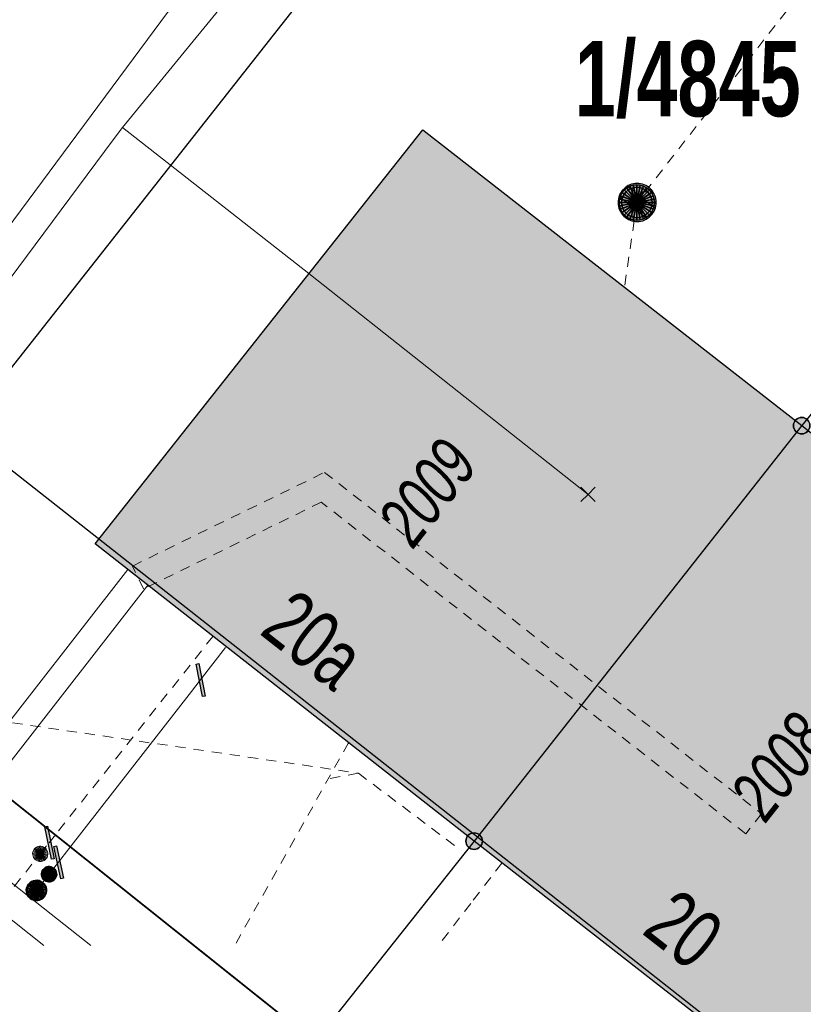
# Model space of a CAD drawing. Header units: metres. Extents: x 2695560 to 2696939, y 1260529 to 1262050.
# Tile 65 of 256: x 2695962 to 2695978, y 1260829 to 1260848. Entities that reach past the tile are written whole.
import ezdxf

# ---------------------------------------------------------------- set-up
doc = ezdxf.new("R2010")
doc.units = ezdxf.units.M
doc.linetypes.add('AUSGEZOGEN', pattern=[0])
doc.linetypes.add('VERDECKT2_S2', pattern=[0.36, 0.2, -0.16])
for name, color, linetype in [('XR$1$AV_Gebäudeflächen (BB)', 7, 'AUSGEZOGEN'), ('XR$1$AV_Grenzpunkte', 7, 'AUSGEZOGEN'), ('XR$1$AV_Grundstück-Nr.', 7, 'AUSGEZOGEN'), ('XR$1$AV_Haus-Nr.', 7, 'AUSGEZOGEN'), ('XR$1$AV_Linien (BB)', 7, 'AUSGEZOGEN'), ('XR$1$AV_Versicherung-Nr.', 7, 'AUSGEZOGEN'), ('XR$1$AW_LK_Schachtdeckel', 24, 'AUSGEZOGEN'), ('XR$1$GA_LK_Absperrarmatur', 32, 'AUSGEZOGEN'), ('XR$1$GA_LK_Rohrleitungsteil', 32, 'AUSGEZOGEN'), ('XR$1$Liegenschaftsgrenzen', 7, 'AUSGEZOGEN'), ('XR$1$PFAV', 255, 'AUSGEZOGEN'), ('XR$1$PFAW', 255, 'AUSGEZOGEN'), ('XR$1$PFGA', 255, 'AUSGEZOGEN'), ('XR$1$RP_Abstandslinie', 7, 'AUSGEZOGEN'), ('XR$1$WA_LK_Rohrleitungsteil', 171, 'AUSGEZOGEN')]:
    doc.layers.add(name, color=color, linetype=linetype)
for name, color, linetype, lineweight in [('XR$2$ABW-Linie-R-ungenau', 4, 'VERDECKT2_S2', 18), ('XR$2$ABW-Punkt', 6, 'AUSGEZOGEN', 18), ('XR$2$ELE-LinieFlaeche-genau', 1, 'AUSGEZOGEN', 18), ('XR$2$ELE-LinieFlaeche-ungenau', 1, 'VERDECKT2_S2', 18), ('XR$2$GAS-Linie-genau', 12, 'AUSGEZOGEN', 18), ('XR$2$GAS-Punkt', 12, 'AUSGEZOGEN', 18), ('XR$2$KOM-Linie-U-genau', 91, 'AUSGEZOGEN', 18), ('XR$2$KOM-Punkt-U', 91, 'AUSGEZOGEN', 18), ('XR$2$WAS-Linie-genau', 5, 'AUSGEZOGEN', 18), ('XR$2$WAS-Linie-ungenau', 5, 'VERDECKT2_S2', 18), ('XR$2$WAS-Punkt', 5, 'AUSGEZOGEN', 18)]:
    doc.layers.add(name, color=color, linetype=linetype, lineweight=lineweight)
doc.styles.add('ARIAL', font='arial.ttf')

# ---------------------------------------------------------------- blocks, each defined once
blk = doc.blocks.new('BAV15')
at = {"layer": 'XR$1$PFAV', "transparency": 33554687}
blk.add_hatch(color=7, dxfattribs=at).paths.add_polyline_path([(0.5, 0), (0.49, 0.101), (0.459, 0.197), (0.41, 0.286), (0.344, 0.362), (0.264, 0.424), (0.174, 0.469), (0.076, 0.494), (-0.025, 0.499), (-0.125, 0.484), (-0.22, 0.449), (-0.306, 0.395), (-0.379, 0.326), (-0.437, 0.243), (-0.477, 0.15), (-0.497, 0.051), (-0.497, -0.051), (-0.477, -0.15), (-0.437, -0.243), (-0.379, -0.326), (-0.306, -0.395), (-0.22, -0.449), (-0.125, -0.484), (-0.025, -0.499), (0.076, -0.494), (0.174, -0.469), (0.264, -0.424), (0.344, -0.362), (0.41, -0.286), (0.459, -0.197), (0.49, -0.101)])
at = {"color": 7, "transparency": 33554687}
for start, end in [(90, 270), (270, 90)]:
    blk.add_arc((0, 0), 0.5, start, end, dxfattribs=at)
at = {"layer": 'XR$1$PFAV', "transparency": 33554687}
blk.add_circle((0, 0), 0.5, dxfattribs=at)
blk = doc.blocks.new('BAW2090')
at = {"layer": 'XR$1$PFAW', "lineweight": 25, "transparency": 33554687}
blk.add_hatch(color=7, dxfattribs=at).paths.add_polyline_path([(0.5, 0), (0.49, 0.101), (0.459, 0.197), (0.41, 0.286), (0.344, 0.362), (0.264, 0.424), (0.174, 0.469), (0.076, 0.494), (-0.025, 0.499), (-0.125, 0.484), (-0.22, 0.449), (-0.306, 0.395), (-0.379, 0.326), (-0.437, 0.243), (-0.477, 0.15), (-0.497, 0.051), (-0.497, -0.051), (-0.477, -0.15), (-0.437, -0.243), (-0.379, -0.326), (-0.306, -0.395), (-0.22, -0.449), (-0.125, -0.484), (-0.025, -0.499), (0.076, -0.494), (0.174, -0.469), (0.264, -0.424), (0.344, -0.362), (0.41, -0.286), (0.459, -0.197), (0.49, -0.101)])
at = {"lineweight": 25, "transparency": 33554687}
for p, q in [((-0.177, 0.468), (-0.177, -0.468)), ((0.179, 0.467), (0.177, -0.468))]:
    blk.add_line(p, q, dxfattribs=at)
for start, end in [(90, 180), (0, 90), (180, 270), (270, 0)]:
    blk.add_arc((0, 0), 0.5, start, end, dxfattribs=at)
blk = doc.blocks.new('BWA2013')
at = {"true_color": 0x000000, "transparency": 33554687}
blk.add_hatch(color=18, dxfattribs=at).paths.add_polyline_path([(-0.291, -0.409), (0.352, 0.357), (0.291, 0.409), (-0.352, -0.357)])
at = {"transparency": 33554687}
blk.add_lwpolyline([(-0.291, -0.409), (-0.352, -0.357), (0.291, 0.409), (0.352, 0.357), (-0.291, -0.409)], close=True, dxfattribs=at)
blk = doc.blocks.new('BGA2013')
at = {"transparency": 33554687}
blk.add_hatch(color=36, dxfattribs=at).paths.add_polyline_path([(-0.291, -0.409), (0.352, 0.357), (0.291, 0.409), (-0.352, -0.357)])
at = {"color": 32, "transparency": 33554687}
blk.add_lwpolyline([(-0.291, -0.409), (-0.352, -0.357), (0.291, 0.409), (0.352, 0.357), (-0.291, -0.409)], close=True, dxfattribs=at)
blk = doc.blocks.new('BGA965')
at = {"layer": 'XR$1$PFGA', "transparency": 33554687}
blk.add_hatch(color=7, dxfattribs=at).paths.add_polyline_path([(0.5, 0), (0.49, 0.101), (0.459, 0.197), (0.41, 0.286), (0.344, 0.362), (0.264, 0.424), (0.174, 0.469), (0.076, 0.494), (-0.025, 0.499), (-0.125, 0.484), (-0.22, 0.449), (-0.306, 0.395), (-0.379, 0.326), (-0.437, 0.243), (-0.477, 0.15), (-0.497, 0.051), (-0.497, -0.051), (-0.477, -0.15), (-0.437, -0.243), (-0.379, -0.326), (-0.306, -0.395), (-0.22, -0.449), (-0.125, -0.484), (-0.025, -0.499), (0.076, -0.494), (0.174, -0.469), (0.264, -0.424), (0.344, -0.362), (0.41, -0.286), (0.459, -0.197), (0.49, -0.101)])
at = {"color": 32, "transparency": 33554687}
blk.add_line((0, 0.5), (0, -0.5), dxfattribs=at)
for start, end in [(90, 270), (270, 90)]:
    blk.add_arc((0, 0), 0.5, start, end, dxfattribs=at)
at = {"layer": 'XR$1$PFGA', "transparency": 33554687}
blk.add_circle((0, 0), 0.5, dxfattribs=at)
blk = doc.blocks.new('KOM-UNBEKANNT-U')
at = {"layer": 'XR$2$KOM-Punkt-U', "linetype": 'AUSGEZOGEN', "lineweight": 20, "transparency": 33554687}
for p, q in [((0, 0, 2500), (-141, 141, 2500)), ((-141, -141, 2500), (0, 0, 2500)), ((0, 0, 2500), (141, 141, 2500)), ((141, -141, 2500), (0, 0, 2500))]:
    blk.add_line(p, q, dxfattribs=at)
blk = doc.blocks.new('GAS-ABSPERRORGAN')
at = {"layer": 'XR$2$GAS-Punkt', "linetype": 'AUSGEZOGEN', "lineweight": 25, "transparency": 33554687}
blk.add_line((0, 200, 2500), (0, -200, 2500), dxfattribs=at)
for points in [[(-39, 196, 2500), (0, 0, 2500), (-77, 185, 2500)], [(-39, 196), (0, 0), (-77, 185)], [(-39, 196, 2500), (-39, 196), (-77, 185), (-77, 185, 2500)], [(0, 200, 2500), (0, 0, 2500), (-39, 196, 2500)], [(0, 200), (0, 0), (-39, 196)], [(0, 200, 2500), (0, 200), (-39, 196), (-39, 196, 2500)], [(39, 196, 2500), (0, 0, 2500), (0, 200, 2500)], [(39, 196), (0, 0), (0, 200)], [(39, 196, 2500), (39, 196), (0, 200), (0, 200, 2500)], [(77, 185, 2500), (0, 0, 2500), (39, 196, 2500)], [(77, 185), (0, 0), (39, 196)], [(77, 185, 2500), (77, 185), (39, 196), (39, 196, 2500)], [(-196, 39, 2500), (0, 0, 2500), (-200, 0, 2500)], [(-196, 39), (0, 0), (-200, 0)], [(-196, 39, 2500), (-196, 39), (-200, 0), (-200, 0, 2500)], [(-200, 0, 2500), (0, 0, 2500), (-196, -39, 2500)], [(-200, 0), (0, 0), (-196, -39)], [(-185, 77, 2500), (0, 0, 2500), (-196, 39, 2500)], [(-185, 77), (0, 0), (-196, 39)], [(-185, 77, 2500), (-185, 77), (-196, 39), (-196, 39, 2500)], [(-196, -39, 2500), (0, 0, 2500), (-185, -77, 2500)], [(-196, -39), (0, 0), (-185, -77)], [(-166, 111, 2500), (0, 0, 2500), (-185, 77, 2500)], [(-166, 111), (0, 0), (-185, 77)], [(-166, 111, 2500), (-166, 111), (-185, 77), (-185, 77, 2500)], [(-185, -77, 2500), (0, 0, 2500), (-166, -111, 2500)], [(-185, -77), (0, 0), (-166, -111)], [(-141, 141, 2500), (0, 0, 2500), (-166, 111, 2500)], [(-141, 141), (0, 0), (-166, 111)], [(-141, 141, 2500), (-141, 141), (-166, 111), (-166, 111, 2500)], [(-166, -111, 2500), (0, 0, 2500), (-141, -141, 2500)], [(-166, -111), (0, 0), (-141, -141)], [(-111, 166, 2500), (0, 0, 2500), (-141, 141, 2500)], [(-111, 166), (0, 0), (-141, 141)], [(-111, 166, 2500), (-111, 166), (-141, 141), (-141, 141, 2500)], [(-141, -141, 2500), (0, 0, 2500), (-111, -166, 2500)], [(-141, -141), (0, 0), (-111, -166)], [(-77, 185, 2500), (0, 0, 2500), (-111, 166, 2500)], [(-77, 185), (0, 0), (-111, 166)], [(-77, 185, 2500), (-77, 185), (-111, 166), (-111, 166, 2500)], [(-111, -166, 2500), (0, 0, 2500), (-77, -185, 2500)], [(-111, -166), (0, 0), (-77, -185)], [(-77, -185, 2500), (0, 0, 2500), (-39, -196, 2500)], [(-77, -185), (0, 0), (-39, -196)], [(-39, -196, 2500), (0, 0, 2500), (0, -200, 2500)], [(-39, -196), (0, 0), (0, -200)], [(111, 166, 2500), (0, 0, 2500), (77, 185, 2500)], [(111, 166), (0, 0), (77, 185)], [(141, 141, 2500), (0, 0, 2500), (111, 166, 2500)], [(141, 141), (0, 0), (111, 166)], [(166, 111, 2500), (0, 0, 2500), (141, 141, 2500)], [(166, 111), (0, 0), (141, 141)], [(185, 77, 2500), (0, 0, 2500), (166, 111, 2500)], [(185, 77), (0, 0), (166, 111)], [(196, 39, 2500), (0, 0, 2500), (185, 77, 2500)], [(196, 39), (0, 0), (185, 77)], [(200, 0, 2500), (0, 0, 2500), (196, 39, 2500)], [(200, 0), (0, 0), (196, 39)], [(0, -200, 2500), (0, 0, 2500), (39, -196, 2500)], [(39, -196, 2500), (0, 0, 2500), (77, -185, 2500)], [(77, -185, 2500), (0, 0, 2500), (111, -166, 2500)], [(111, -166, 2500), (0, 0, 2500), (141, -141, 2500)], [(141, -141, 2500), (0, 0, 2500), (166, -111, 2500)], [(166, -111, 2500), (0, 0, 2500), (185, -77, 2500)], [(185, -77, 2500), (0, 0, 2500), (196, -39, 2500)], [(196, -39, 2500), (0, 0, 2500), (200, 0, 2500)], [(0, -200), (0, 0), (39, -196)], [(39, -196), (0, 0), (77, -185)], [(77, -185), (0, 0), (111, -166)], [(111, -166), (0, 0), (141, -141)], [(141, -141), (0, 0), (166, -111)], [(166, -111), (0, 0), (185, -77)], [(185, -77), (0, 0), (196, -39)], [(196, -39), (0, 0), (200, 0)], [(111, 166, 2500), (111, 166), (77, 185), (77, 185, 2500)], [(141, 141, 2500), (141, 141), (111, 166), (111, 166, 2500)], [(166, 111, 2500), (166, 111), (141, 141), (141, 141, 2500)], [(185, 77, 2500), (185, 77), (166, 111), (166, 111, 2500)], [(196, 39, 2500), (196, 39), (185, 77), (185, 77, 2500)], [(200, 0, 2500), (200, 0), (196, 39), (196, 39, 2500)], [(-200, 0, 2500), (-200, 0), (-196, -39), (-196, -39, 2500)], [(-196, -39, 2500), (-196, -39), (-185, -77), (-185, -77, 2500)], [(-185, -77, 2500), (-185, -77), (-166, -111), (-166, -111, 2500)], [(-166, -111, 2500), (-166, -111), (-141, -141), (-141, -141, 2500)], [(-141, -141, 2500), (-141, -141), (-111, -166), (-111, -166, 2500)], [(-111, -166, 2500), (-111, -166), (-77, -185), (-77, -185, 2500)], [(-77, -185, 2500), (-77, -185), (-39, -196), (-39, -196, 2500)], [(39, -196, 2500), (39, -196), (77, -185), (77, -185, 2500)], [(77, -185, 2500), (77, -185), (111, -166), (111, -166, 2500)], [(111, -166, 2500), (111, -166), (141, -141), (141, -141, 2500)], [(141, -141, 2500), (141, -141), (166, -111), (166, -111, 2500)], [(166, -111, 2500), (166, -111), (185, -77), (185, -77, 2500)], [(185, -77, 2500), (185, -77), (196, -39), (196, -39, 2500)], [(196, -39, 2500), (196, -39), (200, 0), (200, 0, 2500)], [(-39, -196, 2500), (-39, -196), (0, -200), (0, -200, 2500)], [(0, -200, 2500), (0, -200), (39, -196), (39, -196, 2500)]]:
    blk.add_3dface(points, dxfattribs=at)
blk = doc.blocks.new('GAS-BOGEN_VERTIKAL')
at = {"layer": 'XR$2$GAS-Punkt', "linetype": 'AUSGEZOGEN', "true_color": 0xc50000, "transparency": 33554687}
blk.add_hatch(color=12, dxfattribs=at).paths.add_polyline_path([(0, -150), (15, -149), (30, -147), (45, -143), (59, -138), (73, -131), (86, -123), (98, -114), (109, -103), (119, -92), (127, -79), (135, -66), (141, -52), (145, -38), (148, -23), (150, -8), (150, 8), (148, 23), (145, 38), (141, 52), (135, 66), (127, 79), (119, 92), (109, 103), (98, 114), (86, 123), (73, 131), (59, 138), (45, 143), (30, 147), (15, 149), (0, 150), (-15, 149), (-30, 147), (-45, 143), (-59, 138), (-73, 131), (-86, 123), (-98, 114), (-109, 103), (-119, 92), (-127, 79), (-135, 66), (-141, 52), (-145, 38), (-148, 23), (-150, 8), (-150, -8), (-148, -23), (-145, -38), (-141, -52), (-135, -66), (-127, -79), (-119, -92), (-109, -103), (-98, -114), (-86, -123), (-73, -131), (-59, -138), (-45, -143), (-30, -147), (-15, -149)])
at = {"layer": 'XR$2$GAS-Punkt', "linetype": 'AUSGEZOGEN', "lineweight": 25, "transparency": 33554687}
for points in [[(-147, 29, 2500), (0, 0, 2500), (-150, 0, 2500)], [(-147, 29), (0, 0), (-150, 0)], [(-147, 29, 2500), (-147, 29), (-150, 0), (-150, 0, 2500)], [(-150, 0, 2500), (0, 0, 2500), (-147, -29, 2500)], [(-150, 0), (0, 0), (-147, -29)], [(-139, 57, 2500), (0, 0, 2500), (-147, 29, 2500)], [(-139, 57), (0, 0), (-147, 29)], [(-139, 57, 2500), (-139, 57), (-147, 29), (-147, 29, 2500)], [(-147, -29, 2500), (0, 0, 2500), (-139, -57, 2500)], [(-147, -29), (0, 0), (-139, -57)], [(-125, 83, 2500), (0, 0, 2500), (-139, 57, 2500)], [(-125, 83), (0, 0), (-139, 57)], [(-125, 83, 2500), (-125, 83), (-139, 57), (-139, 57, 2500)], [(-139, -57, 2500), (0, 0, 2500), (-125, -83, 2500)], [(-139, -57), (0, 0), (-125, -83)], [(-106, 106, 2500), (0, 0, 2500), (-125, 83, 2500)], [(-106, 106), (0, 0), (-125, 83)], [(-106, 106, 2500), (-106, 106), (-125, 83), (-125, 83, 2500)], [(-125, -83, 2500), (0, 0, 2500), (-106, -106, 2500)], [(-125, -83), (0, 0), (-106, -106)], [(-83, 125, 2500), (0, 0, 2500), (-106, 106, 2500)], [(-83, 125), (0, 0), (-106, 106)], [(-83, 125, 2500), (-83, 125), (-106, 106), (-106, 106, 2500)], [(-106, -106, 2500), (0, 0, 2500), (-83, -125, 2500)], [(-106, -106), (0, 0), (-83, -125)], [(-57, 139, 2500), (0, 0, 2500), (-83, 125, 2500)], [(-57, 139), (0, 0), (-83, 125)], [(-57, 139, 2500), (-57, 139), (-83, 125), (-83, 125, 2500)], [(-83, -125, 2500), (0, 0, 2500), (-57, -139, 2500)], [(-83, -125), (0, 0), (-57, -139)], [(-29, 147, 2500), (0, 0, 2500), (-57, 139, 2500)], [(-29, 147), (0, 0), (-57, 139)], [(-29, 147, 2500), (-29, 147), (-57, 139), (-57, 139, 2500)], [(-57, -139, 2500), (0, 0, 2500), (-29, -147, 2500)], [(-57, -139), (0, 0), (-29, -147)], [(0, 150, 2500), (0, 0, 2500), (-29, 147, 2500)], [(0, 150), (0, 0), (-29, 147)], [(0, 150, 2500), (0, 150), (-29, 147), (-29, 147, 2500)], [(-29, -147, 2500), (0, 0, 2500), (0, -150, 2500)], [(-29, -147), (0, 0), (0, -150)], [(29, 147, 2500), (0, 0, 2500), (0, 150, 2500)], [(29, 147), (0, 0), (0, 150)], [(29, 147, 2500), (29, 147), (0, 150), (0, 150, 2500)], [(57, 139, 2500), (0, 0, 2500), (29, 147, 2500)], [(57, 139), (0, 0), (29, 147)], [(83, 125, 2500), (0, 0, 2500), (57, 139, 2500)], [(83, 125), (0, 0), (57, 139)], [(106, 106, 2500), (0, 0, 2500), (83, 125, 2500)], [(106, 106), (0, 0), (83, 125)], [(125, 83, 2500), (0, 0, 2500), (106, 106, 2500)], [(125, 83), (0, 0), (106, 106)], [(139, 57, 2500), (0, 0, 2500), (125, 83, 2500)], [(139, 57), (0, 0), (125, 83)], [(147, 29, 2500), (0, 0, 2500), (139, 57, 2500)], [(147, 29), (0, 0), (139, 57)], [(150, 0, 2500), (0, 0, 2500), (147, 29, 2500)], [(150, 0), (0, 0), (147, 29)], [(0, -150, 2500), (0, 0, 2500), (29, -147, 2500)], [(29, -147, 2500), (0, 0, 2500), (57, -139, 2500)], [(57, -139, 2500), (0, 0, 2500), (83, -125, 2500)], [(83, -125, 2500), (0, 0, 2500), (106, -106, 2500)], [(106, -106, 2500), (0, 0, 2500), (125, -83, 2500)], [(125, -83, 2500), (0, 0, 2500), (139, -57, 2500)], [(139, -57, 2500), (0, 0, 2500), (147, -29, 2500)], [(147, -29, 2500), (0, 0, 2500), (150, 0, 2500)], [(0, -150), (0, 0), (29, -147)], [(29, -147), (0, 0), (57, -139)], [(57, -139), (0, 0), (83, -125)], [(83, -125), (0, 0), (106, -106)], [(106, -106), (0, 0), (125, -83)], [(125, -83), (0, 0), (139, -57)], [(139, -57), (0, 0), (147, -29)], [(147, -29), (0, 0), (150, 0)], [(57, 139, 2500), (57, 139), (29, 147), (29, 147, 2500)], [(83, 125, 2500), (83, 125), (57, 139), (57, 139, 2500)], [(106, 106, 2500), (106, 106), (83, 125), (83, 125, 2500)], [(125, 83, 2500), (125, 83), (106, 106), (106, 106, 2500)], [(139, 57, 2500), (139, 57), (125, 83), (125, 83, 2500)], [(147, 29, 2500), (147, 29), (139, 57), (139, 57, 2500)], [(150, 0, 2500), (150, 0), (147, 29), (147, 29, 2500)], [(-150, 0, 2500), (-150, 0), (-147, -29), (-147, -29, 2500)], [(-147, -29, 2500), (-147, -29), (-139, -57), (-139, -57, 2500)], [(-139, -57, 2500), (-139, -57), (-125, -83), (-125, -83, 2500)], [(-125, -83, 2500), (-125, -83), (-106, -106), (-106, -106, 2500)], [(-106, -106, 2500), (-106, -106), (-83, -125), (-83, -125, 2500)], [(-83, -125, 2500), (-83, -125), (-57, -139), (-57, -139, 2500)], [(-57, -139, 2500), (-57, -139), (-29, -147), (-29, -147, 2500)], [(-29, -147, 2500), (-29, -147), (0, -150), (0, -150, 2500)], [(0, -150, 2500), (0, -150), (29, -147), (29, -147, 2500)], [(29, -147, 2500), (29, -147), (57, -139), (57, -139, 2500)], [(57, -139, 2500), (57, -139), (83, -125), (83, -125, 2500)], [(83, -125, 2500), (83, -125), (106, -106), (106, -106, 2500)], [(106, -106, 2500), (106, -106), (125, -83), (125, -83, 2500)], [(125, -83, 2500), (125, -83), (139, -57), (139, -57, 2500)], [(139, -57, 2500), (139, -57), (147, -29), (147, -29, 2500)], [(147, -29, 2500), (147, -29), (150, 0), (150, 0, 2500)]]:
    blk.add_3dface(points, dxfattribs=at)
blk = doc.blocks.new('WAS-BOGEN_VERTIKAL')
at = {"layer": 'XR$2$WAS-Punkt', "transparency": 33554687}
blk.add_hatch(color=5, dxfattribs=at).paths.add_polyline_path([(0, -150), (15, -149), (30, -147), (45, -143), (59, -138), (73, -131), (86, -123), (98, -114), (109, -103), (119, -92), (127, -79), (135, -66), (141, -52), (145, -38), (148, -23), (150, -8), (150, 8), (148, 23), (145, 38), (141, 52), (135, 66), (127, 79), (119, 92), (109, 103), (98, 114), (86, 123), (73, 131), (59, 138), (45, 143), (30, 147), (15, 149), (0, 150), (-15, 149), (-30, 147), (-45, 143), (-59, 138), (-73, 131), (-86, 123), (-98, 114), (-109, 103), (-119, 92), (-127, 79), (-135, 66), (-141, 52), (-145, 38), (-148, 23), (-150, 8), (-150, -8), (-148, -23), (-145, -38), (-141, -52), (-135, -66), (-127, -79), (-119, -92), (-109, -103), (-98, -114), (-86, -123), (-73, -131), (-59, -138), (-45, -143), (-30, -147), (-15, -149)])
at = {"layer": 'XR$2$WAS-Punkt', "lineweight": 13, "transparency": 33554687}
for points in [[(-147, 29, 2500), (0, 0, 2500), (-150, 0, 2500)], [(-147, 29), (0, 0), (-150, 0)], [(-147, 29, 2500), (-147, 29), (-150, 0), (-150, 0, 2500)], [(-150, 0, 2500), (0, 0, 2500), (-147, -29, 2500)], [(-150, 0), (0, 0), (-147, -29)], [(-139, 57, 2500), (0, 0, 2500), (-147, 29, 2500)], [(-139, 57), (0, 0), (-147, 29)], [(-139, 57, 2500), (-139, 57), (-147, 29), (-147, 29, 2500)], [(-147, -29, 2500), (0, 0, 2500), (-139, -57, 2500)], [(-147, -29), (0, 0), (-139, -57)], [(-125, 83, 2500), (0, 0, 2500), (-139, 57, 2500)], [(-125, 83), (0, 0), (-139, 57)], [(-125, 83, 2500), (-125, 83), (-139, 57), (-139, 57, 2500)], [(-139, -57, 2500), (0, 0, 2500), (-125, -83, 2500)], [(-139, -57), (0, 0), (-125, -83)], [(-106, 106, 2500), (0, 0, 2500), (-125, 83, 2500)], [(-106, 106), (0, 0), (-125, 83)], [(-106, 106, 2500), (-106, 106), (-125, 83), (-125, 83, 2500)], [(-125, -83, 2500), (0, 0, 2500), (-106, -106, 2500)], [(-125, -83), (0, 0), (-106, -106)], [(-83, 125, 2500), (0, 0, 2500), (-106, 106, 2500)], [(-83, 125), (0, 0), (-106, 106)], [(-83, 125, 2500), (-83, 125), (-106, 106), (-106, 106, 2500)], [(-106, -106, 2500), (0, 0, 2500), (-83, -125, 2500)], [(-106, -106), (0, 0), (-83, -125)], [(-57, 139, 2500), (0, 0, 2500), (-83, 125, 2500)], [(-57, 139), (0, 0), (-83, 125)], [(-57, 139, 2500), (-57, 139), (-83, 125), (-83, 125, 2500)], [(-83, -125, 2500), (0, 0, 2500), (-57, -139, 2500)], [(-83, -125), (0, 0), (-57, -139)], [(-29, 147, 2500), (0, 0, 2500), (-57, 139, 2500)], [(-29, 147), (0, 0), (-57, 139)], [(-29, 147, 2500), (-29, 147), (-57, 139), (-57, 139, 2500)], [(-57, -139, 2500), (0, 0, 2500), (-29, -147, 2500)], [(-57, -139), (0, 0), (-29, -147)], [(0, 150, 2500), (0, 0, 2500), (-29, 147, 2500)], [(0, 150), (0, 0), (-29, 147)], [(0, 150, 2500), (0, 150), (-29, 147), (-29, 147, 2500)], [(-29, -147, 2500), (0, 0, 2500), (0, -150, 2500)], [(-29, -147), (0, 0), (0, -150)], [(29, 147, 2500), (0, 0, 2500), (0, 150, 2500)], [(29, 147), (0, 0), (0, 150)], [(29, 147, 2500), (29, 147), (0, 150), (0, 150, 2500)], [(57, 139, 2500), (0, 0, 2500), (29, 147, 2500)], [(57, 139), (0, 0), (29, 147)], [(83, 125, 2500), (0, 0, 2500), (57, 139, 2500)], [(83, 125), (0, 0), (57, 139)], [(106, 106, 2500), (0, 0, 2500), (83, 125, 2500)], [(106, 106), (0, 0), (83, 125)], [(125, 83, 2500), (0, 0, 2500), (106, 106, 2500)], [(125, 83), (0, 0), (106, 106)], [(139, 57, 2500), (0, 0, 2500), (125, 83, 2500)], [(139, 57), (0, 0), (125, 83)], [(147, 29, 2500), (0, 0, 2500), (139, 57, 2500)], [(147, 29), (0, 0), (139, 57)], [(150, 0, 2500), (0, 0, 2500), (147, 29, 2500)], [(150, 0), (0, 0), (147, 29)], [(0, -150, 2500), (0, 0, 2500), (29, -147, 2500)], [(29, -147, 2500), (0, 0, 2500), (57, -139, 2500)], [(57, -139, 2500), (0, 0, 2500), (83, -125, 2500)], [(83, -125, 2500), (0, 0, 2500), (106, -106, 2500)], [(106, -106, 2500), (0, 0, 2500), (125, -83, 2500)], [(125, -83, 2500), (0, 0, 2500), (139, -57, 2500)], [(139, -57, 2500), (0, 0, 2500), (147, -29, 2500)], [(147, -29, 2500), (0, 0, 2500), (150, 0, 2500)], [(0, -150), (0, 0), (29, -147)], [(29, -147), (0, 0), (57, -139)], [(57, -139), (0, 0), (83, -125)], [(83, -125), (0, 0), (106, -106)], [(106, -106), (0, 0), (125, -83)], [(125, -83), (0, 0), (139, -57)], [(139, -57), (0, 0), (147, -29)], [(147, -29), (0, 0), (150, 0)], [(57, 139, 2500), (57, 139), (29, 147), (29, 147, 2500)], [(83, 125, 2500), (83, 125), (57, 139), (57, 139, 2500)], [(106, 106, 2500), (106, 106), (83, 125), (83, 125, 2500)], [(125, 83, 2500), (125, 83), (106, 106), (106, 106, 2500)], [(139, 57, 2500), (139, 57), (125, 83), (125, 83, 2500)], [(147, 29, 2500), (147, 29), (139, 57), (139, 57, 2500)], [(150, 0, 2500), (150, 0), (147, 29), (147, 29, 2500)], [(-150, 0, 2500), (-150, 0), (-147, -29), (-147, -29, 2500)], [(-147, -29, 2500), (-147, -29), (-139, -57), (-139, -57, 2500)], [(-139, -57, 2500), (-139, -57), (-125, -83), (-125, -83, 2500)], [(-125, -83, 2500), (-125, -83), (-106, -106), (-106, -106, 2500)], [(-106, -106, 2500), (-106, -106), (-83, -125), (-83, -125, 2500)], [(-83, -125, 2500), (-83, -125), (-57, -139), (-57, -139, 2500)], [(-57, -139, 2500), (-57, -139), (-29, -147), (-29, -147, 2500)], [(-29, -147, 2500), (-29, -147), (0, -150), (0, -150, 2500)], [(0, -150, 2500), (0, -150), (29, -147), (29, -147, 2500)], [(29, -147, 2500), (29, -147), (57, -139), (57, -139, 2500)], [(57, -139, 2500), (57, -139), (83, -125), (83, -125, 2500)], [(83, -125, 2500), (83, -125), (106, -106), (106, -106, 2500)], [(106, -106, 2500), (106, -106), (125, -83), (125, -83, 2500)], [(125, -83, 2500), (125, -83), (139, -57), (139, -57, 2500)], [(139, -57, 2500), (139, -57), (147, -29), (147, -29, 2500)], [(147, -29, 2500), (147, -29), (150, 0), (150, 0, 2500)]]:
    blk.add_3dface(points, dxfattribs=at)
blk = doc.blocks.new('ABW-OELABSCHEIDER')
at = {"layer": 'XR$2$ABW-Punkt', "linetype": 'AUSGEZOGEN', "lineweight": 25, "transparency": 33554687}
for p, q in [((-100, 283, 2500), (-100, -283, 2500)), ((100, 283, 2500), (100, -283, 2500))]:
    blk.add_line(p, q, dxfattribs=at)
for points in [[(-212, 212, 2500), (0, 0, 2500), (-249, 167, 2500)], [(-212, 212), (0, 0), (-249, 167)], [(-212, 212, 2500), (-212, 212), (-249, 167), (-249, 167, 2500)], [(-167, 249, 2500), (0, 0, 2500), (-212, 212, 2500)], [(-167, 249), (0, 0), (-212, 212)], [(-167, 249, 2500), (-167, 249), (-212, 212), (-212, 212, 2500)], [(-115, 277, 2500), (0, 0, 2500), (-167, 249, 2500)], [(-115, 277), (0, 0), (-167, 249)], [(-115, 277, 2500), (-115, 277), (-167, 249), (-167, 249, 2500)], [(-59, 294, 2500), (0, 0, 2500), (-115, 277, 2500)], [(-59, 294), (0, 0), (-115, 277)], [(-59, 294, 2500), (-59, 294), (-115, 277), (-115, 277, 2500)], [(0, 300, 2500), (0, 0, 2500), (-59, 294, 2500)], [(0, 300), (0, 0), (-59, 294)], [(0, 300, 2500), (0, 300), (-59, 294), (-59, 294, 2500)], [(59, 294, 2500), (0, 0, 2500), (0, 300, 2500)], [(59, 294), (0, 0), (0, 300)], [(59, 294, 2500), (59, 294), (0, 300), (0, 300, 2500)], [(115, 277, 2500), (0, 0, 2500), (59, 294, 2500)], [(115, 277), (0, 0), (59, 294)], [(167, 249, 2500), (0, 0, 2500), (115, 277, 2500)], [(167, 249), (0, 0), (115, 277)], [(212, 212, 2500), (0, 0, 2500), (167, 249, 2500)], [(212, 212), (0, 0), (167, 249)], [(249, 167, 2500), (0, 0, 2500), (212, 212, 2500)], [(249, 167), (0, 0), (212, 212)], [(115, 277, 2500), (115, 277), (59, 294), (59, 294, 2500)], [(167, 249, 2500), (167, 249), (115, 277), (115, 277, 2500)], [(212, 212, 2500), (212, 212), (167, 249), (167, 249, 2500)], [(249, 167, 2500), (249, 167), (212, 212), (212, 212, 2500)], [(-294, 59, 2500), (0, 0, 2500), (-300, 0, 2500)], [(-294, 59), (0, 0), (-300, 0)], [(-294, 59, 2500), (-294, 59), (-300, 0), (-300, 0, 2500)], [(-277, 115, 2500), (0, 0, 2500), (-294, 59, 2500)], [(-277, 115), (0, 0), (-294, 59)], [(-277, 115, 2500), (-277, 115), (-294, 59), (-294, 59, 2500)], [(-249, 167, 2500), (0, 0, 2500), (-277, 115, 2500)], [(-249, 167), (0, 0), (-277, 115)], [(-249, 167, 2500), (-249, 167), (-277, 115), (-277, 115, 2500)], [(277, 115, 2500), (0, 0, 2500), (249, 167, 2500)], [(277, 115), (0, 0), (249, 167)], [(294, 59, 2500), (0, 0, 2500), (277, 115, 2500)], [(294, 59), (0, 0), (277, 115)], [(300, 0, 2500), (0, 0, 2500), (294, 59, 2500)], [(300, 0), (0, 0), (294, 59)], [(277, 115, 2500), (277, 115), (249, 167), (249, 167, 2500)], [(294, 59, 2500), (294, 59), (277, 115), (277, 115, 2500)], [(300, 0, 2500), (300, 0), (294, 59), (294, 59, 2500)], [(-300, 0, 2500), (0, 0, 2500), (-294, -59, 2500)], [(-300, 0), (0, 0), (-294, -59)], [(-300, 0, 2500), (-300, 0), (-294, -59), (-294, -59, 2500)], [(-294, -59, 2500), (0, 0, 2500), (-277, -115, 2500)], [(-294, -59), (0, 0), (-277, -115)], [(-294, -59, 2500), (-294, -59), (-277, -115), (-277, -115, 2500)], [(-277, -115, 2500), (0, 0, 2500), (-249, -167, 2500)], [(-277, -115), (0, 0), (-249, -167)], [(-277, -115, 2500), (-277, -115), (-249, -167), (-249, -167, 2500)], [(-249, -167, 2500), (0, 0, 2500), (-212, -212, 2500)], [(-249, -167), (0, 0), (-212, -212)], [(-249, -167, 2500), (-249, -167), (-212, -212), (-212, -212, 2500)], [(-212, -212, 2500), (0, 0, 2500), (-167, -249, 2500)], [(-212, -212), (0, 0), (-167, -249)], [(-167, -249, 2500), (0, 0, 2500), (-115, -277, 2500)], [(-167, -249), (0, 0), (-115, -277)], [(-115, -277, 2500), (0, 0, 2500), (-59, -294, 2500)], [(-115, -277), (0, 0), (-59, -294)], [(-59, -294, 2500), (0, 0, 2500), (0, -300, 2500)], [(-59, -294), (0, 0), (0, -300)], [(0, -300, 2500), (0, 0, 2500), (59, -294, 2500)], [(59, -294, 2500), (0, 0, 2500), (115, -277, 2500)], [(115, -277, 2500), (0, 0, 2500), (167, -249, 2500)], [(167, -249, 2500), (0, 0, 2500), (212, -212, 2500)], [(212, -212, 2500), (0, 0, 2500), (249, -167, 2500)], [(249, -167, 2500), (0, 0, 2500), (277, -115, 2500)], [(277, -115, 2500), (0, 0, 2500), (294, -59, 2500)], [(294, -59, 2500), (0, 0, 2500), (300, 0, 2500)], [(0, -300), (0, 0), (59, -294)], [(59, -294), (0, 0), (115, -277)], [(115, -277), (0, 0), (167, -249)], [(167, -249), (0, 0), (212, -212)], [(212, -212), (0, 0), (249, -167)], [(249, -167), (0, 0), (277, -115)], [(277, -115), (0, 0), (294, -59)], [(294, -59), (0, 0), (300, 0)], [(212, -212, 2500), (212, -212), (249, -167), (249, -167, 2500)], [(249, -167, 2500), (249, -167), (277, -115), (277, -115, 2500)], [(277, -115, 2500), (277, -115), (294, -59), (294, -59, 2500)], [(294, -59, 2500), (294, -59), (300, 0), (300, 0, 2500)], [(-212, -212, 2500), (-212, -212), (-167, -249), (-167, -249, 2500)], [(-167, -249, 2500), (-167, -249), (-115, -277), (-115, -277, 2500)], [(-115, -277, 2500), (-115, -277), (-59, -294), (-59, -294, 2500)], [(-59, -294, 2500), (-59, -294), (0, -300), (0, -300, 2500)], [(0, -300, 2500), (0, -300), (59, -294), (59, -294, 2500)], [(59, -294, 2500), (59, -294), (115, -277), (115, -277, 2500)], [(115, -277, 2500), (115, -277), (167, -249), (167, -249, 2500)], [(167, -249, 2500), (167, -249), (212, -212), (212, -212, 2500)]]:
    blk.add_3dface(points, dxfattribs=at)
blk = doc.blocks.new('ABW-DECKEL')
at = {"layer": 'XR$2$ABW-Punkt', "linetype": 'AUSGEZOGEN', "lineweight": 25, "transparency": 33554687}
for points in [[(-291, 194, 2500), (0, 0, 2500), (-323, 134, 2500)], [(-291, 194), (0, 0), (-323, 134)], [(-291, 194, 2500), (-291, 194), (-323, 134), (-323, 134, 2500)], [(-247, 247, 2500), (0, 0, 2500), (-291, 194, 2500)], [(-247, 247), (0, 0), (-291, 194)], [(-247, 247, 2500), (-247, 247), (-291, 194), (-291, 194, 2500)], [(-194, 291, 2500), (0, 0, 2500), (-247, 247, 2500)], [(-194, 291), (0, 0), (-247, 247)], [(-194, 291, 2500), (-194, 291), (-247, 247), (-247, 247, 2500)], [(-134, 323, 2500), (0, 0, 2500), (-194, 291, 2500)], [(-134, 323), (0, 0), (-194, 291)], [(-134, 323, 2500), (-134, 323), (-194, 291), (-194, 291, 2500)], [(-68, 343, 2500), (0, 0, 2500), (-134, 323, 2500)], [(-68, 343), (0, 0), (-134, 323)], [(-68, 343, 2500), (-68, 343), (-134, 323), (-134, 323, 2500)], [(0, 350, 2500), (0, 0, 2500), (-68, 343, 2500)], [(0, 350), (0, 0), (-68, 343)], [(0, 350, 2500), (0, 350), (-68, 343), (-68, 343, 2500)], [(68, 343, 2500), (0, 0, 2500), (0, 350, 2500)], [(68, 343), (0, 0), (0, 350)], [(68, 343, 2500), (68, 343), (0, 350), (0, 350, 2500)], [(134, 323, 2500), (0, 0, 2500), (68, 343, 2500)], [(134, 323), (0, 0), (68, 343)], [(194, 291, 2500), (0, 0, 2500), (134, 323, 2500)], [(194, 291), (0, 0), (134, 323)], [(247, 247, 2500), (0, 0, 2500), (194, 291, 2500)], [(247, 247), (0, 0), (194, 291)], [(291, 194, 2500), (0, 0, 2500), (247, 247, 2500)], [(291, 194), (0, 0), (247, 247)], [(323, 134, 2500), (0, 0, 2500), (291, 194, 2500)], [(323, 134), (0, 0), (291, 194)], [(134, 323, 2500), (134, 323), (68, 343), (68, 343, 2500)], [(194, 291, 2500), (194, 291), (134, 323), (134, 323, 2500)], [(247, 247, 2500), (247, 247), (194, 291), (194, 291, 2500)], [(291, 194, 2500), (291, 194), (247, 247), (247, 247, 2500)], [(323, 134, 2500), (323, 134), (291, 194), (291, 194, 2500)], [(-343, 68, 2500), (0, 0, 2500), (-350, 0, 2500)], [(-343, 68), (0, 0), (-350, 0)], [(-343, 68, 2500), (-343, 68), (-350, 0), (-350, 0, 2500)], [(-350, 0, 2500), (0, 0, 2500), (-343, -68, 2500)], [(-350, 0), (0, 0), (-343, -68)], [(-323, 134, 2500), (0, 0, 2500), (-343, 68, 2500)], [(-323, 134), (0, 0), (-343, 68)], [(-323, 134, 2500), (-323, 134), (-343, 68), (-343, 68, 2500)], [(-343, -68, 2500), (0, 0, 2500), (-323, -134, 2500)], [(-343, -68), (0, 0), (-323, -134)], [(-323, -134, 2500), (0, 0, 2500), (-291, -194, 2500)], [(-323, -134), (0, 0), (-291, -194)], [(-291, -194, 2500), (0, 0, 2500), (-247, -247, 2500)], [(-291, -194), (0, 0), (-247, -247)], [(-247, -247, 2500), (0, 0, 2500), (-194, -291, 2500)], [(-247, -247), (0, 0), (-194, -291)], [(-194, -291, 2500), (0, 0, 2500), (-134, -323, 2500)], [(-194, -291), (0, 0), (-134, -323)], [(-134, -323, 2500), (0, 0, 2500), (-68, -343, 2500)], [(-134, -323), (0, 0), (-68, -343)], [(-68, -343, 2500), (0, 0, 2500), (0, -350, 2500)], [(-68, -343), (0, 0), (0, -350)], [(343, 68, 2500), (0, 0, 2500), (323, 134, 2500)], [(343, 68), (0, 0), (323, 134)], [(350, 0, 2500), (0, 0, 2500), (343, 68, 2500)], [(350, 0), (0, 0), (343, 68)], [(0, -350, 2500), (0, 0, 2500), (68, -343, 2500)], [(68, -343, 2500), (0, 0, 2500), (134, -323, 2500)], [(134, -323, 2500), (0, 0, 2500), (194, -291, 2500)], [(194, -291, 2500), (0, 0, 2500), (247, -247, 2500)], [(247, -247, 2500), (0, 0, 2500), (291, -194, 2500)], [(291, -194, 2500), (0, 0, 2500), (323, -134, 2500)], [(323, -134, 2500), (0, 0, 2500), (343, -68, 2500)], [(343, -68, 2500), (0, 0, 2500), (350, 0, 2500)], [(0, -350), (0, 0), (68, -343)], [(68, -343), (0, 0), (134, -323)], [(134, -323), (0, 0), (194, -291)], [(194, -291), (0, 0), (247, -247)], [(247, -247), (0, 0), (291, -194)], [(291, -194), (0, 0), (323, -134)], [(323, -134), (0, 0), (343, -68)], [(343, -68), (0, 0), (350, 0)], [(343, 68, 2500), (343, 68), (323, 134), (323, 134, 2500)], [(350, 0, 2500), (350, 0), (343, 68), (343, 68, 2500)], [(-350, 0, 2500), (-350, 0), (-343, -68), (-343, -68, 2500)], [(-343, -68, 2500), (-343, -68), (-323, -134), (-323, -134, 2500)], [(-323, -134, 2500), (-323, -134), (-291, -194), (-291, -194, 2500)], [(291, -194, 2500), (291, -194), (323, -134), (323, -134, 2500)], [(323, -134, 2500), (323, -134), (343, -68), (343, -68, 2500)], [(343, -68, 2500), (343, -68), (350, 0), (350, 0, 2500)], [(-291, -194, 2500), (-291, -194), (-247, -247), (-247, -247, 2500)], [(-247, -247, 2500), (-247, -247), (-194, -291), (-194, -291, 2500)], [(-194, -291, 2500), (-194, -291), (-134, -323), (-134, -323, 2500)], [(-134, -323, 2500), (-134, -323), (-68, -343), (-68, -343, 2500)], [(-68, -343, 2500), (-68, -343), (0, -350), (0, -350, 2500)], [(0, -350, 2500), (0, -350), (68, -343), (68, -343, 2500)], [(68, -343, 2500), (68, -343), (134, -323), (134, -323, 2500)], [(134, -323, 2500), (134, -323), (194, -291), (194, -291, 2500)], [(194, -291, 2500), (194, -291), (247, -247), (247, -247, 2500)], [(247, -247, 2500), (247, -247), (291, -194), (291, -194, 2500)]]:
    blk.add_3dface(points, dxfattribs=at)

msp = doc.modelspace()

# ---------------------------------------------------------------- hatches: boundary and pattern name
at = {"layer": 'XR$1$AV_Gebäudeflächen (BB)', "true_color": 0xd2d2d2, "transparency": 33554687}
for points in [[(2695971.14, 1260832.17), (2695977.58, 1260840.34), (2695970.132, 1260846.156), (2695963.691, 1260838.019)], [(2695977.58, 1260840.34), (2695971.14, 1260832.17), (2695977.72, 1260827.03), (2695984.16, 1260835.19)]]:
    msp.add_hatch(color=254, dxfattribs=at).paths.add_polyline_path(points)

# ---------------------------------------------------------------- linework, layer by layer
at = {"layer": 'XR$1$AV_Linien (BB)', "color": 7, "linetype": 'AUSGEZOGEN', "transparency": 33554687}
for p, q in [((2695977.58, 1260840.34), (2695971.14, 1260832.17)), ((2695977.58, 1260840.34), (2695984.16, 1260835.19)), ((2695977.72, 1260827.03), (2695971.14, 1260832.17))]:
    msp.add_line(p, q, dxfattribs=at)
for points in [[(2695971.14, 1260832.17), (2695963.691, 1260838.019), (2695970.132, 1260846.156), (2695977.58, 1260840.34)], [(2695984.75, 1260815.09), (2695974.59, 1260823.05), (2695968.01, 1260828.22), (2695957.93, 1260836.26)]]:
    msp.add_lwpolyline(points, dxfattribs=at)
at = {"layer": 'XR$1$Liegenschaftsgrenzen', "color": 7, "linetype": 'AUSGEZOGEN', "transparency": 33554687}
for p, q in [((2695980.22, 1260864.58), (2695957.93, 1260836.26)), ((2695957.93, 1260836.26), (2695968.01, 1260828.22))]:
    msp.add_line(p, q, dxfattribs=at)
msp.add_lwpolyline([(2695990.75, 1260856.42), (2695989.14, 1260854.45), (2695977.58, 1260840.34), (2695971.14, 1260832.17), (2695968.01, 1260828.22)], dxfattribs=at)
at = {"layer": 'XR$1$RP_Abstandslinie', "color": 7, "linetype": 'AUSGEZOGEN', "transparency": 33554687}
msp.add_lwpolyline([(2696026.2, 1260867.73), (2695998.35, 1260890.53), (2695947.27, 1260932.35), (2695926.54, 1260908.15), (2695905.69, 1260883.84), (2695959.93, 1260841.13), (2695986.64, 1260820.1), (2696016.64, 1260796.49), (2696054.39, 1260844.66), (2696026.2, 1260867.73)], close=True, dxfattribs=at)
at = {"layer": 'XR$2$ABW-Linie-R-ungenau', "linetype": 'VERDECKT2_S2', "transparency": 33554687}
for p, q in [((2695984.377, 1260857.568), (2695974.338, 1260844.728)), ((2695974.338, 1260844.728), (2695974.092, 1260843.033)), ((2695960.638, 1260834.705), (2695968.863, 1260833.507))]:
    msp.add_line(p, q, dxfattribs=at)
for points in [[(2695968.669, 1260834.084), (2695968.671, 1260834.103), (2695966.436, 1260830.12)], [(2695970.753, 1260832.086), (2695968.863, 1260833.507), (2695968.273, 1260833.394)], [(2695971.685, 1260831.739), (2695971.075, 1260830.946), (2695970.441, 1260830.12)]]:
    msp.add_lwpolyline(points, dxfattribs=at)
at = {"layer": 'XR$2$ELE-LinieFlaeche-genau', "linetype": 'AUSGEZOGEN', "transparency": 33554687}
msp.add_lwpolyline([(2695964.334, 1260837.508), (2695958.572, 1260830.12), (2695959.206, 1260830.12), (2695964.728, 1260837.2), (2695964.334, 1260837.508)], close=True, dxfattribs=at)
at = {"layer": 'XR$2$ELE-LinieFlaeche-ungenau', "linetype": 'VERDECKT2_S2', "transparency": 33554687}
msp.add_lwpolyline([(2695964.421, 1260837.579), (2695968.198, 1260839.421), (2695976.788, 1260832.709), (2695976.48, 1260832.315), (2695968.136, 1260838.835), (2695964.641, 1260837.129), (2695964.421, 1260837.579)], close=True, dxfattribs=at)
at = {"layer": 'XR$2$GAS-Linie-genau', "linetype": 'AUSGEZOGEN', "transparency": 33554687}
for p, q in [((2695965.755, 1260835.337), (2695966.255, 1260835.979)), ((2695965.581, 1260835.113), (2695965.755, 1260835.337)), ((2695963.173, 1260832.018), (2695965.581, 1260835.113)), ((2695961.283, 1260831.956), (2695962.421, 1260831.052)), ((2695962.967, 1260831.754), (2695963.173, 1260832.018)), ((2695962.784, 1260831.519), (2695962.967, 1260831.754)), ((2695962.536, 1260831.2), (2695962.784, 1260831.519)), ((2695962.421, 1260831.052), (2695962.536, 1260831.2)), ((2695962.421, 1260831.052), (2695963.606, 1260830.12))]:
    msp.add_line(p, q, dxfattribs=at)
at = {"layer": 'XR$2$KOM-Linie-U-genau', "linetype": 'AUSGEZOGEN', "transparency": 33554687}
for q in [(2695964.047, 1260845.96), (2695967.892, 1260843.333)]:
    msp.add_line((2695964.226, 1260846.201), q, dxfattribs=at)
for points in [[(2695985.364, 1260874.547), (2695977.159, 1260862.004), (2695964.226, 1260846.201)], [(2695964.047, 1260845.96), (2695957.773, 1260837.524), (2695951.801, 1260842.224), (2695942.675, 1260830.12)], [(2695967.892, 1260843.333), (2695972.595, 1260839.609), (2695973.379, 1260838.989)]]:
    msp.add_lwpolyline(points, dxfattribs=at)
at = {"layer": 'XR$2$WAS-Linie-genau', "linetype": 'AUSGEZOGEN', "transparency": 33554687}
msp.add_line((2695961.76, 1260830.846), (2695962.681, 1260830.12), dxfattribs=at)
msp.add_lwpolyline([(2695957.134, 1260837.702), (2695965.674, 1260849.23), (2695962.794, 1260851.62), (2695964.175, 1260853.517)], dxfattribs=at)
at = {"layer": 'XR$2$WAS-Linie-ungenau', "linetype": 'VERDECKT2_S2', "transparency": 33554687}
for p, q in [((2695962.971, 1260832.373), (2695966.004, 1260836.197)), ((2695962.785, 1260832.138), (2695962.971, 1260832.373)), ((2695962.611, 1260831.919), (2695962.785, 1260832.138)), ((2695961.877, 1260830.993), (2695962.611, 1260831.919))]:
    msp.add_line(p, q, dxfattribs=at)

# ---------------------------------------------------------------- block references
at = {"layer": 'XR$1$AV_Grenzpunkte', "color": 7, "linetype": 'AUSGEZOGEN', "lineweight": -3, "transparency": 33554687, "xscale": 0.3249999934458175, "yscale": 0.3249999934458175}
for p in [(2695977.58, 1260840.34), (2695971.14, 1260832.17)]:
    msp.add_blockref('BAV15', p, dxfattribs=at)
at = {"layer": 'XR$1$AW_LK_Schachtdeckel', "color": 24, "linetype": 'AUSGEZOGEN', "lineweight": -3, "transparency": 33554687, "xscale": 0.7499999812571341, "yscale": 0.7499999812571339, "rotation": 231.149368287}
msp.add_blockref('BAW2090', (2695974.345, 1260844.729), dxfattribs=at)
at = {"layer": 'XR$1$GA_LK_Absperrarmatur', "color": 32, "linetype": 'AUSGEZOGEN', "lineweight": -3, "transparency": 33554687, "xscale": 0.3749999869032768, "yscale": 0.3749999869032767, "rotation": 52.11449999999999}
msp.add_blockref('BGA965', (2695962.543, 1260831.2), dxfattribs=at)
at = {"layer": 'XR$1$GA_LK_Rohrleitungsteil', "color": 32, "linetype": 'AUSGEZOGEN', "lineweight": -3, "transparency": 33554687}
for p, xscale, yscale, rotation in [((2695965.762, 1260835.337), 0.6499999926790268, 0.6499999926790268, 51.06600000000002), ((2695962.974, 1260831.754), 0.6499999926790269, 0.6499999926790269, 52.1145)]:
    msp.add_blockref('BGA2013', p, dxfattribs=dict(at, xscale=xscale, yscale=yscale, rotation=rotation))
at = {"layer": 'XR$1$WA_LK_Rohrleitungsteil', "color": 171, "linetype": 'AUSGEZOGEN', "lineweight": -3, "transparency": 33554687, "xscale": 0.6499999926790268, "yscale": 0.6499999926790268, "rotation": 51.58076106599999}
msp.add_blockref('BWA2013', (2695962.792, 1260832.138), dxfattribs=at)
at = {"layer": 'XR$2$ABW-Punkt', "color": 6, "linetype": 'AUSGEZOGEN', "lineweight": 18, "transparency": 33554687, "xscale": 0.001, "yscale": 0.001, "zscale": 0.001, "rotation": 360}
for name in ['ABW-DECKEL', 'ABW-OELABSCHEIDER']:
    msp.add_blockref(name, (2695974.338, 1260844.728), dxfattribs=at)
at = {"layer": 'XR$2$GAS-Punkt', "color": 12, "linetype": 'AUSGEZOGEN', "lineweight": 18, "transparency": 33554687, "xscale": 0.0009999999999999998, "yscale": 0.0009999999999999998, "zscale": 0.001, "rotation": 322.2}
for name, p in [('GAS-BOGEN_VERTIKAL', (2695962.784, 1260831.519)), ('GAS-ABSPERRORGAN', (2695962.536, 1260831.2))]:
    msp.add_blockref(name, p, dxfattribs=at)
at = {"layer": 'XR$2$KOM-Punkt-U', "color": 91, "linetype": 'AUSGEZOGEN', "lineweight": 18, "transparency": 33554687, "xscale": 0.001, "yscale": 0.001, "zscale": 0.001}
msp.add_blockref('KOM-UNBEKANNT-U', (2695973.379, 1260838.989), dxfattribs=at)
at = {"layer": 'XR$2$WAS-Punkt', "color": 5, "linetype": 'AUSGEZOGEN', "lineweight": 18, "transparency": 33554687, "xscale": 0.001, "yscale": 0.001, "zscale": 0.001, "rotation": 321.6}
msp.add_blockref('WAS-BOGEN_VERTIKAL', (2695962.611, 1260831.919), dxfattribs=at)

# ---------------------------------------------------------------- texts
at = {"layer": 'XR$1$AV_Grundstück-Nr.', "color": 7, "transparency": 33554687, "insert": (2695975.34, 1260847.143), "char_height": 1.48491, "width": 4.98214, "attachment_point": 5, "style": 'ARIAL'}
msp.add_mtext('\\A1;{\\fArial|i0|b1;\\H1.484908;\\W0.700000;\\C7;1/4845}\\P', dxfattribs=at)
at = {"layer": 'XR$1$AV_Haus-Nr.', "color": 7, "transparency": 33554687, "char_height": 1.1621, "attachment_point": 8, "style": 'ARIAL'}
for s, insert, width, rotation in [('\\W0.70;20a', (2695967.631, 1260835.663), 2.31961, 321.8589), ('\\W0.70;20', (2695974.9, 1260829.967), 1.68109, 322.0056)]:
    msp.add_mtext(s, dxfattribs=dict(at, insert=insert, width=width, rotation=rotation))
at = {"layer": 'XR$1$AV_Versicherung-Nr.', "color": 7, "transparency": 33554687, "char_height": 0.96842, "width": 2.46457, "attachment_point": 5, "style": 'ARIAL'}
for s, insert, rotation in [('\\A1;{\\fArial|i1|b0;\\H0.968418;\\W0.700000;\\C7;2009}\\P', (2695970.224, 1260839.032), 51.7527), ('\\A1;{\\fArial|i1|b0;\\H0.968418;\\W0.700000;\\C7;2008}\\P', (2695977.153, 1260833.641), 51.7185)]:
    msp.add_mtext(s, dxfattribs=dict(at, insert=insert, rotation=rotation))

doc.saveas('drawing.dxf')
